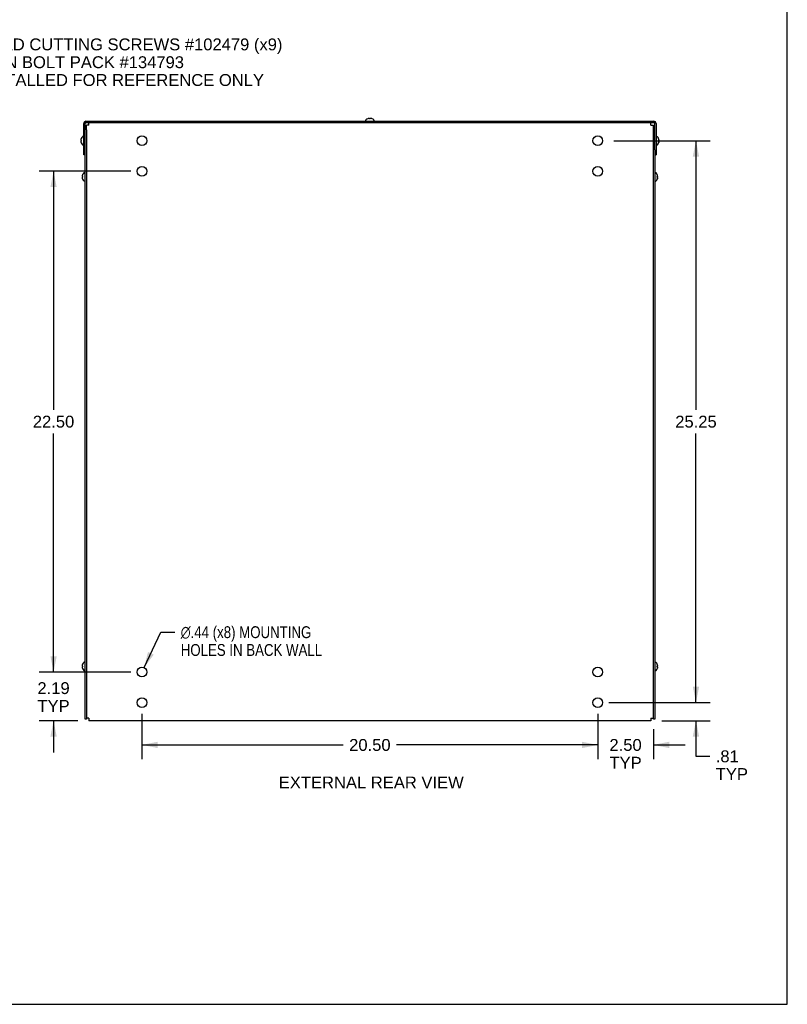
# Model space of a CAD drawing. Header units: inches. Extents: x 0 to 121, y 0 to 78.
# Tile 5 of 6: x 86 to 121, y 0 to 44. Entities that reach past the tile are written whole.
import ezdxf

# ---------------------------------------------------------------- set-up
doc = ezdxf.new("R2010")
doc.units = ezdxf.units.IN
doc.header["$LTSCALE"] = 6.648889
doc.header["$MEASUREMENT"] = 0
doc.layers.get('0').update_dxf_attribs({"linetype": 'CONTINUOUS'})
doc.layers.add('DIMENSIONS', color=7, linetype='CONTINUOUS')
doc.styles.get("Standard").update_dxf_attribs({"font": 'arial.ttf'})
doc.styles.add('TEXTSTYLE_1', font='gdt', dxfattribs={"width": 0.8})
doc.dimstyles.new('DIMSTYLE_1', dxfattribs={"dimtxt": 0.533333, "dimasz": 0.711111, "dimexe": 0.09, "dimexo": 0.07, "dimgap": 0.0375, "dimtad": 0, "dimtih": 1, "dimtoh": 1, "dimzin": 4, "dimdsep": 46, "dimtxsty": 'Standard', "dimblk": '_FILLED', "dimblk1": '_FILLED', "dimblk2": '_FILLED', "dimcen": 0.09, "dimadec": 3, "dimazin": 1, "dimtfac": 1, "dimtdec": 3, "dimtofl": 0, "dimtmove": 0, "dimatfit": 3, "dimldrblk": '_FILLED', "dimfxl": 0, "dimtolj": 1, "dimtzin": 4, "dimarcsym": 0})
doc.dimstyles.new('DIMSTYLE_2', dxfattribs={"dimtxt": 0.533333, "dimasz": 0.711111, "dimexe": 0.09, "dimexo": 0.07, "dimgap": 0.09, "dimtad": 0, "dimtih": 1, "dimtoh": 1, "dimzin": 4, "dimdsep": 46, "dimtxsty": 'Standard', "dimblk": '_FILLED', "dimblk1": '_FILLED', "dimblk2": '_FILLED', "dimcen": 0.09, "dimadec": 3, "dimazin": 1, "dimtfac": 1, "dimtdec": 3, "dimtofl": 0, "dimtmove": 0, "dimatfit": 1, "dimldrblk": '_FILLED', "dimfxl": 0, "dimtolj": 1, "dimtzin": 4, "dimarcsym": 0})

# ---------------------------------------------------------------- blocks, each defined once
blk = doc.blocks.new('_FILLED')
at = {"color": 0, "linetype": 'ByBlock'}
blk.add_solid([(0, 0), (-1, 0.2), (-1, -0.2)], dxfattribs=at)
blk = doc.blocks.new('*D10')
at = {"layer": 'DIMENSIONS', "color": 2, "linetype": 'Continuous'}
for p, q in [((116.781, 13.558), (116.781, 14.98)), ((112.862, 13.558), (117.421, 13.558)), ((115.245, 12.745), (117.421, 12.745)), ((116.781, 12.745), (116.781, 11.145)), ((116.781, 11.145), (117.403, 11.145))]:
    blk.add_line(p, q, dxfattribs=at)
at = {"layer": 'DIMENSIONS', "color": 2, "linetype": 'Continuous', "xscale": 0.7111111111, "yscale": 0.7111111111, "zscale": 0.7111111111}
for p, rotation in [((116.781, 13.558), 270), ((116.781, 12.745), 90)]:
    blk.add_blockref('_FILLED', p, dxfattribs=dict(at, rotation=rotation))
at = {"layer": 'DIMENSIONS', "color": 2, "linetype": 'Continuous', "insert": (117.67, 11.412), "char_height": 0.5333, "width": 1.44535, "attachment_point": 1, "line_spacing_factor": 0.9}
blk.add_mtext('.81\\PTYP', dxfattribs=at)
blk = doc.blocks.new('*D11')
at = {"layer": 'DIMENSIONS', "color": 2, "linetype": 'Continuous'}
for p, q in [((112.364, 13.06), (112.364, 11.016)), ((114.864, 12.364), (114.864, 11.016)), ((112.364, 11.656), (110.942, 11.656)), ((114.864, 11.656), (116.287, 11.656))]:
    blk.add_line(p, q, dxfattribs=at)
at = {"layer": 'DIMENSIONS', "color": 2, "linetype": 'Continuous', "xscale": 0.7111111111, "yscale": 0.7111111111, "zscale": 0.7111111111}
blk.add_blockref('_FILLED', (112.364, 11.656), dxfattribs=at)
at = {"layer": 'DIMENSIONS', "color": 2, "linetype": 'Continuous', "xscale": 0.7111111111, "yscale": 0.7111111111, "zscale": 0.7111111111, "rotation": 180}
blk.add_blockref('_FILLED', (114.864, 11.656), dxfattribs=at)
at = {"layer": 'DIMENSIONS', "color": 2, "linetype": 'Continuous', "insert": (113.614, 11.922), "char_height": 0.5333, "width": 1.44932, "attachment_point": 2, "line_spacing_factor": 0.9}
blk.add_mtext('2.50\\PTYP', dxfattribs=at)
blk = doc.blocks.new('*D12')
at = {"layer": 'DIMENSIONS', "color": 2, "linetype": 'Continuous'}
for p, q in [((91.864, 13.06), (91.864, 11.016)), ((112.364, 13.06), (112.364, 11.016)), ((91.864, 11.656), (100.916, 11.656)), ((112.364, 11.656), (103.313, 11.656))]:
    blk.add_line(p, q, dxfattribs=at)
at = {"layer": 'DIMENSIONS', "color": 2, "linetype": 'Continuous', "xscale": 0.7111111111, "yscale": 0.7111111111, "zscale": 0.7111111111, "rotation": 180}
blk.add_blockref('_FILLED', (91.864, 11.656), dxfattribs=at)
at = {"layer": 'DIMENSIONS', "color": 2, "linetype": 'Continuous', "xscale": 0.7111111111, "yscale": 0.7111111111, "zscale": 0.7111111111}
blk.add_blockref('_FILLED', (112.364, 11.656), dxfattribs=at)
at = {"layer": 'DIMENSIONS', "color": 2, "linetype": 'Continuous', "insert": (102.114, 11.922), "char_height": 0.5333, "width": 1.86369, "attachment_point": 2, "line_spacing_factor": 0.9}
blk.add_mtext('20.50', dxfattribs=at)
blk = doc.blocks.new('*D13')
at = {"layer": 'DIMENSIONS', "color": 2, "linetype": 'Continuous'}
for p, q in [((87.887, 14.933), (87.887, 16.355)), ((91.367, 14.933), (87.247, 14.933)), ((88.983, 12.745), (87.247, 12.745)), ((87.887, 12.745), (87.887, 11.323))]:
    blk.add_line(p, q, dxfattribs=at)
at = {"layer": 'DIMENSIONS', "color": 2, "linetype": 'Continuous', "xscale": 0.7111111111, "yscale": 0.7111111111, "zscale": 0.7111111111}
for p, rotation in [((87.887, 14.933), 270), ((87.887, 12.745), 90)]:
    blk.add_blockref('_FILLED', p, dxfattribs=dict(at, rotation=rotation))
at = {"layer": 'DIMENSIONS', "color": 2, "linetype": 'Continuous', "insert": (87.887, 14.475), "char_height": 0.5333, "width": 1.44932, "attachment_point": 2, "line_spacing_factor": 0.9}
blk.add_mtext('2.19\\PTYP', dxfattribs=at)
blk = doc.blocks.new('*D14')
at = {"layer": 'DIMENSIONS', "color": 2, "linetype": 'Continuous'}
for p, q in [((91.367, 37.433), (87.247, 37.433)), ((87.887, 37.433), (87.887, 26.716)), ((87.887, 14.933), (87.887, 25.65)), ((91.367, 14.933), (87.247, 14.933))]:
    blk.add_line(p, q, dxfattribs=at)
at = {"layer": 'DIMENSIONS', "color": 2, "linetype": 'Continuous', "xscale": 0.7111111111, "yscale": 0.7111111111, "zscale": 0.7111111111}
for p, rotation in [((87.887, 37.433), 90), ((87.887, 14.933), 270)]:
    blk.add_blockref('_FILLED', p, dxfattribs=dict(at, rotation=rotation))
at = {"layer": 'DIMENSIONS', "color": 2, "linetype": 'Continuous', "insert": (87.887, 26.45), "char_height": 0.5333, "width": 1.86369, "attachment_point": 2, "line_spacing_factor": 0.9}
blk.add_mtext('22.50', dxfattribs=at)
blk = doc.blocks.new('*D15')
at = {"layer": 'DIMENSIONS', "color": 2, "linetype": 'Continuous'}
for p, q in [((113.081, 38.808), (117.421, 38.808)), ((116.781, 38.808), (116.781, 26.716)), ((116.781, 13.558), (116.781, 25.65)), ((113.081, 13.558), (117.421, 13.558))]:
    blk.add_line(p, q, dxfattribs=at)
at = {"layer": 'DIMENSIONS', "color": 2, "linetype": 'Continuous', "xscale": 0.7111111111, "yscale": 0.7111111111, "zscale": 0.7111111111}
for p, rotation in [((116.781, 38.808), 90), ((116.781, 13.558), 270)]:
    blk.add_blockref('_FILLED', p, dxfattribs=dict(at, rotation=rotation))
at = {"layer": 'DIMENSIONS', "color": 2, "linetype": 'Continuous', "insert": (116.781, 26.45), "char_height": 0.5333, "width": 1.86369, "attachment_point": 2, "line_spacing_factor": 0.9}
blk.add_mtext('25.25', dxfattribs=at)
blk = doc.blocks.new('*D16')
at = {"layer": 'DIMENSIONS', "color": 2, "linetype": 'Continuous'}
for p, q in [((91.959, 15.13), (92.719, 16.722)), ((92.719, 16.722), (93.341, 16.722))]:
    blk.add_line(p, q, dxfattribs=at)
at = {"layer": 'DIMENSIONS', "color": 2, "linetype": 'Continuous', "xscale": 0.7111111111, "yscale": 0.7111111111, "zscale": 0.7111111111, "rotation": 244.4773951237}
blk.add_blockref('_FILLED', (91.959, 15.13), dxfattribs=at)
at = {"layer": 'DIMENSIONS', "color": 2, "linetype": 'Continuous', "insert": (93.608, 16.989), "char_height": 0.53333, "width": 7.93457, "attachment_point": 1, "line_spacing_factor": 0.9, "style": 'TEXTSTYLE_1'}
blk.add_mtext('{\\fgdt;n}\\fArial;.44 (x8) MOUNTING\\PHOLES IN BACK WALL', dxfattribs=at)

msp = doc.modelspace()

# ---------------------------------------------------------------- linework, layer by layer
at = {"color": 7, "linetype": 'Continuous'}
for p, q in [((120.8889, 0), (120.8889, 78.2222)), ((89.2444, 38.1805), (89.2444, 39.5785)), ((89.3464, 39.6805), (114.8824, 39.6805)), ((101.9279, 39.6805), (101.9279, 39.727)), ((102.0151, 39.7934), (102.0149, 39.7938)), ((102.0161, 39.7938), (102.0151, 39.7934)), ((102.0503, 39.8049), (102.0459, 39.8039)), ((102.0795, 39.8088), (102.0754, 39.8085)), ((102.0819, 39.8085), (102.0795, 39.8088)), ((102.0989, 39.7938), (102.0989, 39.8039)), ((102.0989, 39.7934), (102.0989, 39.7938)), ((102.1299, 39.7938), (102.1298, 39.7934)), ((102.1299, 39.8039), (102.1299, 39.7938)), ((102.1493, 39.8088), (102.1468, 39.8085)), ((102.1533, 39.8085), (102.1493, 39.8088)), ((102.1829, 39.8039), (102.1784, 39.8049)), ((102.2136, 39.7934), (102.2126, 39.7938)), ((102.2139, 39.7938), (102.2136, 39.7934)), ((102.3009, 39.6805), (102.3009, 39.727)), ((114.9844, 39.5785), (114.9844, 38.1805)), ((89.2444, 38.9945), (89.1978, 38.9945)), ((89.3644, 39.308), (89.3044, 39.308)), ((89.3644, 39.2936), (89.3644, 12.808)), ((114.9244, 39.308), (114.8644, 39.308)), ((114.9844, 38.9945), (115.0309, 38.9945)), ((89.1163, 38.8469), (89.1161, 38.8429)), ((89.1161, 38.8429), (89.1163, 38.8405)), ((89.1163, 38.7755), (89.1161, 38.7731)), ((89.1161, 38.7731), (89.1163, 38.7691)), ((89.121, 38.8765), (89.12, 38.872)), ((89.12, 38.7439), (89.121, 38.7395)), ((89.121, 38.8235), (89.131, 38.8235)), ((89.131, 38.7925), (89.121, 38.7925)), ((89.131, 38.9075), (89.1314, 38.9072)), ((89.1314, 38.9072), (89.131, 38.9063)), ((89.131, 38.8235), (89.1314, 38.8234)), ((89.1314, 38.7925), (89.131, 38.7925)), ((89.131, 38.7097), (89.1313, 38.709)), ((89.1314, 38.7087), (89.131, 38.7085)), ((89.1313, 38.709), (89.1314, 38.7087)), ((89.2444, 38.6215), (89.1978, 38.6215)), ((114.9844, 38.6215), (115.0309, 38.6215)), ((115.0977, 38.9064), (115.0973, 38.9074)), ((115.0973, 38.8243), (115.0977, 38.8244)), ((115.0975, 38.8192), (115.0973, 38.8243)), ((115.0977, 38.7934), (115.0973, 38.7934)), ((115.0973, 38.7089), (115.0977, 38.7098)), ((115.0974, 38.7088), (115.0973, 38.7089)), ((115.0974, 38.9072), (115.0974, 38.9072)), ((115.0977, 38.8241), (115.0974, 38.8241)), ((115.0977, 38.8229), (115.0974, 38.8228)), ((115.0977, 38.8226), (115.0974, 38.8226)), ((115.0977, 38.7096), (115.0974, 38.7088)), ((115.0977, 38.9075), (115.0977, 38.9075)), ((115.0977, 38.8244), (115.1035, 38.8242)), ((115.0977, 38.8243), (115.0977, 38.8226)), ((115.0977, 38.8241), (115.1078, 38.8241)), ((115.0977, 38.8229), (115.1078, 38.8229)), ((115.1035, 38.8227), (115.0977, 38.8226)), ((115.0977, 38.808), (115.0977, 38.8071)), ((115.1035, 38.7932), (115.0977, 38.7934)), ((115.0998, 38.715), (115.0977, 38.7096)), ((115.0977, 38.7098), (115.0977, 38.7096)), ((115.1035, 38.8242), (115.1078, 38.8241)), ((115.1078, 38.8229), (115.1035, 38.8227)), ((115.1078, 38.7931), (115.1035, 38.7932)), ((115.1087, 38.8253), (115.1078, 38.8229)), ((115.1088, 38.7438), (115.1078, 38.7393)), ((115.1124, 38.8408), (115.1127, 38.8432)), ((115.1124, 38.7694), (115.1127, 38.7734)), ((115.1126, 38.843), (115.1127, 38.8426)), ((115.1126, 38.773), (115.1127, 38.7728)), ((89.3044, 38.1805), (89.2444, 38.1805)), ((114.9244, 38.3909), (114.9244, 12.808)), ((114.9244, 38.1805), (114.9844, 38.1805)), ((89.1763, 37.2219), (89.1761, 37.2179)), ((89.1761, 37.2179), (89.1763, 37.2155)), ((89.181, 37.2515), (89.18, 37.247)), ((89.181, 37.1985), (89.191, 37.1985)), ((89.191, 37.1675), (89.181, 37.1675)), ((89.191, 37.2825), (89.1914, 37.2822)), ((89.1914, 37.2822), (89.191, 37.2813)), ((89.191, 37.1985), (89.1914, 37.1984)), ((89.1914, 37.1675), (89.191, 37.1675)), ((89.3044, 37.3695), (89.2578, 37.3695)), ((114.9244, 37.3695), (114.9709, 37.3695)), ((115.0377, 37.2814), (115.0373, 37.2824)), ((115.0373, 37.1993), (115.0377, 37.1994)), ((115.0375, 37.1942), (115.0373, 37.1993)), ((115.0377, 37.1684), (115.0373, 37.1684)), ((115.0374, 37.2822), (115.0374, 37.2822)), ((115.0377, 37.1991), (115.0374, 37.1991)), ((115.0377, 37.1979), (115.0374, 37.1978)), ((115.0377, 37.1976), (115.0374, 37.1976)), ((115.0377, 37.2825), (115.0377, 37.2825)), ((115.0377, 37.1994), (115.0435, 37.1992)), ((115.0377, 37.1993), (115.0377, 37.1976)), ((115.0377, 37.1991), (115.0478, 37.1991)), ((115.0377, 37.1979), (115.0478, 37.1979)), ((115.0435, 37.1977), (115.0377, 37.1976)), ((115.0377, 37.183), (115.0377, 37.1821)), ((115.0435, 37.1682), (115.0377, 37.1684)), ((115.0435, 37.1992), (115.0478, 37.1991)), ((115.0478, 37.1979), (115.0435, 37.1977)), ((115.0478, 37.1681), (115.0435, 37.1682)), ((115.0487, 37.2003), (115.0478, 37.1979)), ((115.0524, 37.2158), (115.0527, 37.2182)), ((115.0526, 37.218), (115.0527, 37.2176)), ((89.1763, 37.1505), (89.1761, 37.1481)), ((89.1761, 37.1481), (89.1763, 37.1441)), ((89.18, 37.1189), (89.181, 37.1145)), ((89.191, 37.0847), (89.1914, 37.0837)), ((89.1914, 37.0837), (89.191, 37.0835)), ((89.3044, 36.9965), (89.2578, 36.9965)), ((114.9244, 36.9965), (114.9709, 36.9965)), ((115.0373, 37.0839), (115.0377, 37.0848)), ((115.0374, 37.0838), (115.0373, 37.0839)), ((115.0377, 37.0846), (115.0374, 37.0838)), ((115.0398, 37.09), (115.0377, 37.0846)), ((115.0377, 37.0848), (115.0377, 37.0846)), ((115.0488, 37.1188), (115.0478, 37.1143)), ((115.0524, 37.1444), (115.0527, 37.1484)), ((115.0526, 37.148), (115.0527, 37.1478)), ((89.1763, 15.2219), (89.1761, 15.2179)), ((89.1761, 15.2179), (89.1763, 15.2155)), ((89.1763, 15.1505), (89.1761, 15.1481)), ((89.1761, 15.1481), (89.1763, 15.1441)), ((89.181, 15.2515), (89.18, 15.247)), ((89.18, 15.1189), (89.181, 15.1145)), ((89.181, 15.1985), (89.191, 15.1985)), ((89.191, 15.1675), (89.181, 15.1675)), ((89.191, 15.2825), (89.1914, 15.2822)), ((89.1914, 15.2822), (89.191, 15.2813)), ((89.191, 15.1985), (89.1914, 15.1984)), ((89.1914, 15.1675), (89.191, 15.1675)), ((89.191, 15.0847), (89.1914, 15.0837)), ((89.1914, 15.0837), (89.191, 15.0835)), ((89.3044, 15.3695), (89.2578, 15.3695)), ((114.9244, 15.3695), (114.9709, 15.3695)), ((115.0377, 15.2814), (115.0373, 15.2824)), ((115.0373, 15.1993), (115.0377, 15.1994)), ((115.0375, 15.1942), (115.0373, 15.1993)), ((115.0377, 15.1684), (115.0373, 15.1684)), ((115.0373, 15.0839), (115.0377, 15.0848)), ((115.0374, 15.0838), (115.0373, 15.0839)), ((115.0374, 15.2822), (115.0374, 15.2822)), ((115.0377, 15.1991), (115.0374, 15.1991)), ((115.0377, 15.1979), (115.0374, 15.1978)), ((115.0377, 15.1976), (115.0374, 15.1976)), ((115.0377, 15.0846), (115.0374, 15.0838)), ((115.0377, 15.2825), (115.0377, 15.2825)), ((115.0377, 15.1994), (115.0435, 15.1992)), ((115.0377, 15.1993), (115.0377, 15.1976)), ((115.0377, 15.1991), (115.0478, 15.1991)), ((115.0377, 15.1979), (115.0478, 15.1979)), ((115.0435, 15.1977), (115.0377, 15.1976)), ((115.0377, 15.183), (115.0377, 15.1821)), ((115.0435, 15.1682), (115.0377, 15.1684)), ((115.0398, 15.09), (115.0377, 15.0846)), ((115.0377, 15.0848), (115.0377, 15.0846)), ((115.0435, 15.1992), (115.0478, 15.1991)), ((115.0478, 15.1979), (115.0435, 15.1977)), ((115.0478, 15.1681), (115.0435, 15.1682)), ((115.0487, 15.2003), (115.0478, 15.1979)), ((115.0488, 15.1188), (115.0478, 15.1143)), ((115.0524, 15.2158), (115.0527, 15.2182)), ((115.0524, 15.1444), (115.0527, 15.1484)), ((115.0526, 15.218), (115.0527, 15.2176)), ((115.0526, 15.148), (115.0527, 15.1478)), ((89.3044, 14.9965), (89.2578, 14.9965)), ((114.9244, 14.9965), (114.9709, 14.9965)), ((89.3644, 12.808), (89.3044, 12.808)), ((114.9244, 12.808), (114.8644, 12.808)), ((0, 0), (120.8889, 0))]:
    msp.add_line(p, q, dxfattribs=at)
at = {"color": 3, "linetype": 'Continuous'}
for p, q in [((89.3044, 12.808), (89.3044, 39.5785)), ((89.3464, 39.6205), (114.8824, 39.6205)), ((89.3644, 39.2936), (89.3644, 39.5038)), ((89.4814, 39.5035), (89.3841, 39.5037)), ((89.4811, 39.6182), (89.4811, 39.6205)), ((89.4812, 39.6008), (89.4811, 39.6182)), ((89.4814, 39.5035), (89.4812, 39.6008)), ((114.7474, 39.5035), (114.7475, 39.6008)), ((114.7474, 39.5035), (114.8446, 39.5037)), ((114.8446, 39.5037), (114.8621, 39.5037)), ((114.8621, 39.5037), (114.8644, 39.5038)), ((114.8644, 12.808), (114.8644, 39.5038)), ((114.9244, 38.3909), (114.9244, 39.5785)), ((89.3666, 12.8622), (89.3644, 12.8622)), ((89.3841, 12.8623), (89.3666, 12.8622)), ((89.4814, 12.8625), (89.3841, 12.8623)), ((89.4814, 12.8625), (89.4812, 12.7652)), ((114.7474, 12.8625), (114.8446, 12.8623)), ((114.7474, 12.8625), (114.7475, 12.7652)), ((114.7476, 12.7455), (89.4811, 12.7455)), ((114.7475, 12.7652), (114.7476, 12.7477)), ((114.7476, 12.7477), (114.7476, 12.7455))]:
    msp.add_line(p, q, dxfattribs=at)
for points in [[(89.3841, 39.5037), (89.3666, 39.5037), (89.3644, 39.5038)], [(114.7475, 39.6008), (114.7476, 39.6182), (114.7476, 39.6205)], [(114.8446, 12.8623), (114.8621, 12.8622), (114.8644, 12.8622)], [(89.4812, 12.7652), (89.4811, 12.7477), (89.4811, 12.7455)]]:
    msp.add_lwpolyline(points, dxfattribs=at)
at = {"color": 7, "linetype": 'Continuous'}
for points in [[(102.0754, 39.8085), (102.0714, 39.8082), (102.0673, 39.8077), (102.0632, 39.8072), (102.059, 39.8065), (102.0547, 39.8058), (102.0503, 39.8049)], [(102.0989, 39.8039), (102.0964, 39.8048), (102.094, 39.8057), (102.0916, 39.8064), (102.0892, 39.8071), (102.0867, 39.8077), (102.0843, 39.8081), (102.0819, 39.8085)], [(102.1298, 39.7934), (102.1247, 39.7937), (102.1195, 39.7938), (102.1144, 39.7938), (102.1092, 39.7938), (102.1041, 39.7937), (102.0989, 39.7934)], [(102.1468, 39.8085), (102.1444, 39.8081), (102.142, 39.8077), (102.1396, 39.8071), (102.1371, 39.8064), (102.1347, 39.8057), (102.1323, 39.8048), (102.1299, 39.8039)], [(102.1784, 39.8049), (102.174, 39.8058), (102.1697, 39.8065), (102.1655, 39.8072), (102.1614, 39.8077), (102.1573, 39.8082), (102.1533, 39.8085)], [(89.12, 38.872), (89.1191, 38.8676), (89.1183, 38.8634), (89.1177, 38.8592), (89.1171, 38.855), (89.1167, 38.851), (89.1163, 38.8469)], [(89.1163, 38.8405), (89.1167, 38.838), (89.1172, 38.8356), (89.1178, 38.8332), (89.1184, 38.8308), (89.1192, 38.8283), (89.12, 38.8259), (89.121, 38.8235)], [(89.121, 38.7925), (89.12, 38.7901), (89.1192, 38.7876), (89.1184, 38.7852), (89.1178, 38.7828), (89.1172, 38.7803), (89.1167, 38.7779), (89.1163, 38.7755)], [(89.1163, 38.7691), (89.1167, 38.765), (89.1171, 38.7609), (89.1177, 38.7568), (89.1183, 38.7526), (89.1191, 38.7483), (89.12, 38.7439)], [(89.1314, 38.8234), (89.1312, 38.8183), (89.1311, 38.8132), (89.131, 38.808), (89.1311, 38.8028), (89.1312, 38.7977), (89.1314, 38.7925)], [(115.0973, 38.9074), (115.0974, 38.9074), (115.0975, 38.9075), (115.0976, 38.9075), (115.0977, 38.9075), (115.0977, 38.9075)], [(115.0973, 38.7934), (115.0975, 38.7986), (115.0977, 38.8037)], [(115.0977, 38.9075), (115.0977, 38.9074), (115.0977, 38.9074), (115.0976, 38.9073), (115.0975, 38.9073), (115.0974, 38.9072)], [(115.0977, 38.8089), (115.0977, 38.8019), (115.0975, 38.7968), (115.0974, 38.7934)], [(115.0977, 38.7085), (115.0977, 38.7085), (115.0977, 38.7086), (115.0976, 38.7086), (115.0975, 38.7087), (115.0974, 38.7088)], [(115.0977, 38.8089), (115.0977, 38.814), (115.0975, 38.8192)], [(115.1078, 38.8766), (115.1065, 38.8812), (115.1051, 38.8859), (115.1035, 38.8907), (115.1018, 38.8958), (115.0998, 38.901), (115.0977, 38.9064)], [(115.0977, 38.7098), (115.0998, 38.7152), (115.1018, 38.7205), (115.1035, 38.7255), (115.1051, 38.7304), (115.1065, 38.7351), (115.1078, 38.7396)], [(115.1078, 38.7393), (115.1065, 38.7348), (115.1051, 38.7301), (115.1035, 38.7252), (115.1018, 38.7202), (115.0998, 38.715)], [(115.1127, 38.8432), (115.1124, 38.8472), (115.112, 38.8512), (115.1116, 38.8553), (115.111, 38.8594), (115.1104, 38.8636), (115.1096, 38.8678), (115.1088, 38.8722), (115.1078, 38.8766)], [(115.1078, 38.8241), (115.1087, 38.8265), (115.1096, 38.8289), (115.1103, 38.8313), (115.111, 38.8336), (115.1115, 38.836), (115.112, 38.8384), (115.1124, 38.8408)], [(115.1127, 38.7734), (115.1124, 38.7758), (115.112, 38.7783), (115.1115, 38.7808), (115.111, 38.7832), (115.1103, 38.7857), (115.1096, 38.7882), (115.1087, 38.7906), (115.1078, 38.7931)], [(115.1078, 38.7396), (115.1088, 38.7441), (115.1096, 38.7485), (115.1104, 38.7528), (115.111, 38.757), (115.1116, 38.7612), (115.112, 38.7653), (115.1124, 38.7694)], [(115.1127, 38.8426), (115.1124, 38.8401), (115.112, 38.8377), (115.1115, 38.8352), (115.111, 38.8327), (115.1103, 38.8303), (115.1096, 38.8278), (115.1087, 38.8253)], [(115.1127, 38.7728), (115.1124, 38.7688), (115.112, 38.7647), (115.1116, 38.7607), (115.111, 38.7566), (115.1104, 38.7524), (115.1096, 38.7481), (115.1088, 38.7438)], [(89.18, 37.247), (89.1791, 37.2426), (89.1783, 37.2384), (89.1777, 37.2342), (89.1771, 37.23), (89.1767, 37.226), (89.1763, 37.2219)], [(89.1763, 37.2155), (89.1767, 37.213), (89.1772, 37.2106), (89.1778, 37.2082), (89.1784, 37.2058), (89.1792, 37.2033), (89.18, 37.2009), (89.181, 37.1985)], [(89.181, 37.1675), (89.18, 37.1651), (89.1792, 37.1626), (89.1784, 37.1602), (89.1778, 37.1578), (89.1772, 37.1553), (89.1767, 37.1529), (89.1763, 37.1505)], [(89.1914, 37.1984), (89.1912, 37.1933), (89.1911, 37.1882), (89.191, 37.183), (89.1911, 37.1778), (89.1912, 37.1727), (89.1914, 37.1675)], [(115.0373, 37.2824), (115.0374, 37.2824), (115.0375, 37.2825), (115.0376, 37.2825), (115.0377, 37.2825), (115.0377, 37.2825)], [(115.0373, 37.1684), (115.0375, 37.1736), (115.0377, 37.1787)], [(115.0377, 37.2825), (115.0377, 37.2824), (115.0377, 37.2824), (115.0376, 37.2823), (115.0375, 37.2823), (115.0374, 37.2822)], [(115.0377, 37.1839), (115.0377, 37.1769), (115.0375, 37.1718), (115.0374, 37.1684)], [(115.0377, 37.1839), (115.0377, 37.189), (115.0375, 37.1942)], [(115.0478, 37.2516), (115.0465, 37.2562), (115.0451, 37.2609), (115.0435, 37.2657), (115.0418, 37.2708), (115.0398, 37.276), (115.0377, 37.2814)], [(115.0527, 37.2182), (115.0524, 37.2222), (115.052, 37.2262), (115.0516, 37.2303), (115.051, 37.2344), (115.0504, 37.2386), (115.0496, 37.2428), (115.0488, 37.2472), (115.0478, 37.2516)], [(115.0478, 37.1991), (115.0487, 37.2015), (115.0496, 37.2039), (115.0503, 37.2063), (115.051, 37.2086), (115.0515, 37.211), (115.052, 37.2134), (115.0524, 37.2158)], [(115.0527, 37.1484), (115.0524, 37.1508), (115.052, 37.1533), (115.0515, 37.1558), (115.051, 37.1582), (115.0503, 37.1607), (115.0496, 37.1632), (115.0487, 37.1656), (115.0478, 37.1681)], [(115.0527, 37.2176), (115.0524, 37.2151), (115.052, 37.2127), (115.0515, 37.2102), (115.051, 37.2077), (115.0503, 37.2053), (115.0496, 37.2028), (115.0487, 37.2003)], [(89.1763, 37.1441), (89.1767, 37.14), (89.1771, 37.1359), (89.1777, 37.1318), (89.1783, 37.1276), (89.1791, 37.1233), (89.18, 37.1189)], [(115.0377, 37.0835), (115.0377, 37.0835), (115.0377, 37.0836), (115.0376, 37.0836), (115.0375, 37.0837), (115.0374, 37.0838)], [(115.0377, 37.0848), (115.0398, 37.0902), (115.0418, 37.0955), (115.0435, 37.1005), (115.0451, 37.1054), (115.0465, 37.1101), (115.0478, 37.1146)], [(115.0478, 37.1143), (115.0465, 37.1098), (115.0451, 37.1051), (115.0435, 37.1002), (115.0418, 37.0952), (115.0398, 37.09)], [(115.0478, 37.1146), (115.0488, 37.1191), (115.0496, 37.1235), (115.0504, 37.1278), (115.051, 37.132), (115.0516, 37.1362), (115.052, 37.1403), (115.0524, 37.1444)], [(115.0527, 37.1478), (115.0524, 37.1438), (115.052, 37.1397), (115.0516, 37.1357), (115.051, 37.1316), (115.0504, 37.1274), (115.0496, 37.1231), (115.0488, 37.1188)], [(89.18, 15.247), (89.1791, 15.2426), (89.1783, 15.2384), (89.1777, 15.2342), (89.1771, 15.23), (89.1767, 15.226), (89.1763, 15.2219)], [(89.1763, 15.2155), (89.1767, 15.213), (89.1772, 15.2106), (89.1778, 15.2082), (89.1784, 15.2058), (89.1792, 15.2033), (89.18, 15.2009), (89.181, 15.1985)], [(89.181, 15.1675), (89.18, 15.1651), (89.1792, 15.1626), (89.1784, 15.1602), (89.1778, 15.1578), (89.1772, 15.1553), (89.1767, 15.1529), (89.1763, 15.1505)], [(89.1763, 15.1441), (89.1767, 15.14), (89.1771, 15.1359), (89.1777, 15.1318), (89.1783, 15.1276), (89.1791, 15.1233), (89.18, 15.1189)], [(89.1914, 15.1984), (89.1912, 15.1933), (89.1911, 15.1882), (89.191, 15.183), (89.1911, 15.1778), (89.1912, 15.1727), (89.1914, 15.1675)], [(115.0373, 15.2824), (115.0374, 15.2824), (115.0375, 15.2825), (115.0376, 15.2825), (115.0377, 15.2825), (115.0377, 15.2825)], [(115.0373, 15.1684), (115.0375, 15.1736), (115.0377, 15.1787)], [(115.0377, 15.2825), (115.0377, 15.2824), (115.0377, 15.2824), (115.0376, 15.2823), (115.0375, 15.2823), (115.0374, 15.2822)], [(115.0377, 15.1839), (115.0377, 15.1769), (115.0375, 15.1718), (115.0374, 15.1684)], [(115.0377, 15.0835), (115.0377, 15.0835), (115.0377, 15.0836), (115.0376, 15.0836), (115.0375, 15.0837), (115.0374, 15.0838)], [(115.0377, 15.1839), (115.0377, 15.189), (115.0375, 15.1942)], [(115.0478, 15.2516), (115.0465, 15.2562), (115.0451, 15.2609), (115.0435, 15.2657), (115.0418, 15.2708), (115.0398, 15.276), (115.0377, 15.2814)], [(115.0377, 15.0848), (115.0398, 15.0902), (115.0418, 15.0955), (115.0435, 15.1005), (115.0451, 15.1054), (115.0465, 15.1101), (115.0478, 15.1146)], [(115.0478, 15.1143), (115.0465, 15.1098), (115.0451, 15.1051), (115.0435, 15.1002), (115.0418, 15.0952), (115.0398, 15.09)], [(115.0527, 15.2182), (115.0524, 15.2222), (115.052, 15.2262), (115.0516, 15.2303), (115.051, 15.2344), (115.0504, 15.2386), (115.0496, 15.2428), (115.0488, 15.2472), (115.0478, 15.2516)], [(115.0478, 15.1991), (115.0487, 15.2015), (115.0496, 15.2039), (115.0503, 15.2063), (115.051, 15.2086), (115.0515, 15.211), (115.052, 15.2134), (115.0524, 15.2158)], [(115.0527, 15.1484), (115.0524, 15.1508), (115.052, 15.1533), (115.0515, 15.1558), (115.051, 15.1582), (115.0503, 15.1607), (115.0496, 15.1632), (115.0487, 15.1656), (115.0478, 15.1681)], [(115.0478, 15.1146), (115.0488, 15.1191), (115.0496, 15.1235), (115.0504, 15.1278), (115.051, 15.132), (115.0516, 15.1362), (115.052, 15.1403), (115.0524, 15.1444)], [(115.0527, 15.2176), (115.0524, 15.2151), (115.052, 15.2127), (115.0515, 15.2102), (115.051, 15.2077), (115.0503, 15.2053), (115.0496, 15.2028), (115.0487, 15.2003)], [(115.0527, 15.1478), (115.0524, 15.1438), (115.052, 15.1397), (115.0516, 15.1357), (115.051, 15.1316), (115.0504, 15.1274), (115.0496, 15.1231), (115.0488, 15.1188)]]:
    msp.add_lwpolyline(points, dxfattribs=at)
at = {"color": 3, "linetype": 'Continuous'}
for centre in [(91.8644, 38.808), (112.3644, 38.808), (91.8644, 37.433), (112.3644, 37.433), (91.8644, 14.933), (112.3644, 14.933), (91.8644, 13.558), (112.3644, 13.558)]:
    msp.add_circle(centre, 0.2188, dxfattribs=at)
at = {"color": 7, "linetype": 'Continuous'}
for centre, radius, start, end in [((89.3464, 39.5785), 0.102, 90, 180), ((101.9479, 39.727), 0.02, 133.5138, 180), ((102.1144, 39.5517), 0.2618, 112.33569, 133.5138), ((102.1144, 39.5517), 0.2614, 105.19411, 112.08938), ((102.1144, 39.5517), 0.2614, 67.91063, 74.80589), ((102.1144, 39.5517), 0.2618, 46.4862, 67.66431), ((102.2809, 39.727), 0.02, 0, 46.4862), ((114.8824, 39.5785), 0.102, 0, 90), ((89.3732, 38.808), 0.2618, 136.4862, 157.66431), ((89.1978, 38.9745), 0.02, 90, 136.4862), ((115.0309, 38.9745), 0.02, 43.5138, 90), ((114.8555, 38.808), 0.2618, 22.33644, 43.5138), ((89.3732, 38.808), 0.2614, 157.91063, 164.80589), ((89.3732, 38.808), 0.2614, 195.19411, 202.08938), ((89.3732, 38.808), 0.2618, 202.33569, 223.5138), ((89.1978, 38.6415), 0.02, 223.5138, 270), ((115.0309, 38.6415), 0.02, 270, 316.4862), ((114.8555, 38.808), 0.2618, 316.4862, 337.66356), ((89.4332, 37.183), 0.2614, 157.91063, 164.80589), ((89.4332, 37.183), 0.2618, 136.4862, 157.66431), ((89.2578, 37.3495), 0.02, 90, 136.4862), ((114.9709, 37.3495), 0.02, 43.5138, 90), ((114.7955, 37.183), 0.2618, 22.33644, 43.5138), ((89.4332, 37.183), 0.2614, 195.19411, 202.08938), ((89.4332, 37.183), 0.2618, 202.33569, 223.5138), ((89.2578, 37.0165), 0.02, 223.5138, 270), ((114.9709, 37.0165), 0.02, 270, 316.4862), ((114.7955, 37.183), 0.2618, 316.4862, 337.66356), ((89.4332, 15.183), 0.2614, 157.91063, 164.80589), ((89.4332, 15.183), 0.2614, 195.19411, 202.08938), ((89.4332, 15.183), 0.2618, 136.4862, 157.66431), ((89.4332, 15.183), 0.2618, 202.33569, 223.5138), ((89.2578, 15.3495), 0.02, 90, 136.4862), ((114.9709, 15.3495), 0.02, 43.5138, 90), ((114.7955, 15.183), 0.2618, 22.33644, 43.5138), ((114.7955, 15.183), 0.2618, 316.4862, 337.66356), ((89.2578, 15.0165), 0.02, 223.5138, 270), ((114.9709, 15.0165), 0.02, 270, 316.4862)]:
    msp.add_arc(centre, radius, start, end, dxfattribs=at)
at = {"color": 3, "linetype": 'Continuous'}
for centre, start, end in [((89.3464, 39.5785), 90, 180), ((114.8824, 39.5785), 0, 90)]:
    msp.add_arc(centre, 0.042, start, end, dxfattribs=at)

# ---------------------------------------------------------------- texts
at = {"layer": 'DIMENSIONS', "color": 2, "linetype": 'Continuous', "char_height": 0.533333, "line_spacing_factor": 0.9}
for s, insert, width, attachment_point in [('10-32 THREAD CUTTING SCREWS #102479 (x9)\\PPROVIDED IN BOLT PACK #134793\\PSHOWN INSTALLED FOR REFERENCE ONLY', (81.4156, 43.4021), 16.745477, 1), ('EXTERNAL REAR VIEW', (102.1763, 10.2358), 8.303346, 2)]:
    msp.add_mtext(s, dxfattribs=dict(at, insert=insert, width=width, attachment_point=attachment_point))

# ---------------------------------------------------------------- dimensions: what is measured, and where the dimension line sits
at = {"layer": 'DIMENSIONS', "color": 2, "linetype": 'Continuous'}
for base, p1, p2, angle, picture, middle in [((116.7812, 38.808), (113.0109, 13.558), (113.0109, 38.808), 90, '*D15', (116.7762, 26.18)), ((87.8868, 37.433), (91.4366, 14.933), (91.4366, 37.433), 90, '*D14', (87.8797, 26.18)), ((91.8644, 11.6556), (112.3644, 13.1302), (91.8644, 13.1302), 180, '*D12', (102.1073, 11.6527))]:
    dim = msp.add_linear_dim(base=base, p1=p1, p2=p2, angle=angle, dimstyle='DIMSTYLE_1', dxfattribs=at)
    dim.commit()
    dim.dimension.update_dxf_attribs({"geometry": picture, "text_midpoint": middle, "dimtype": 160})
dim = msp.add_diameter_dim_2p(p1=(91.9586, 15.1304), p2=(91.7701, 14.7356), text='%%c<> (x8) MOUNTING\\PHOLES IN BACK WALL', dimstyle='DIMSTYLE_2', override={"dimpost": '<>'}, dxfattribs=at)
dim.commit()
dim.dimension.update_dxf_attribs({"geometry": '*D16', "text_midpoint": (97.575, 16.3225), "dimtype": 163})
for base, p1, p2, angle, picture, middle in [((87.8868, 14.933), (89.0533, 12.7455), (91.4366, 14.933), 90, '*D13', (87.8868, 13.8081)), ((116.7812, 13.558), (115.1754, 12.7455), (112.7921, 13.558), 90, '*D10', (118.3928, 10.745)), ((112.3644, 11.6556), (114.8644, 12.4344), (112.3644, 13.1302), 180, '*D11', (113.6144, 11.2556))]:
    dim = msp.add_linear_dim(base=base, p1=p1, p2=p2, angle=angle, text='<>\\PTYP', dimstyle='DIMSTYLE_1', dxfattribs=at)
    dim.commit()
    dim.dimension.update_dxf_attribs({"geometry": picture, "text_midpoint": middle, "dimtype": 160})

doc.saveas('drawing.dxf')
